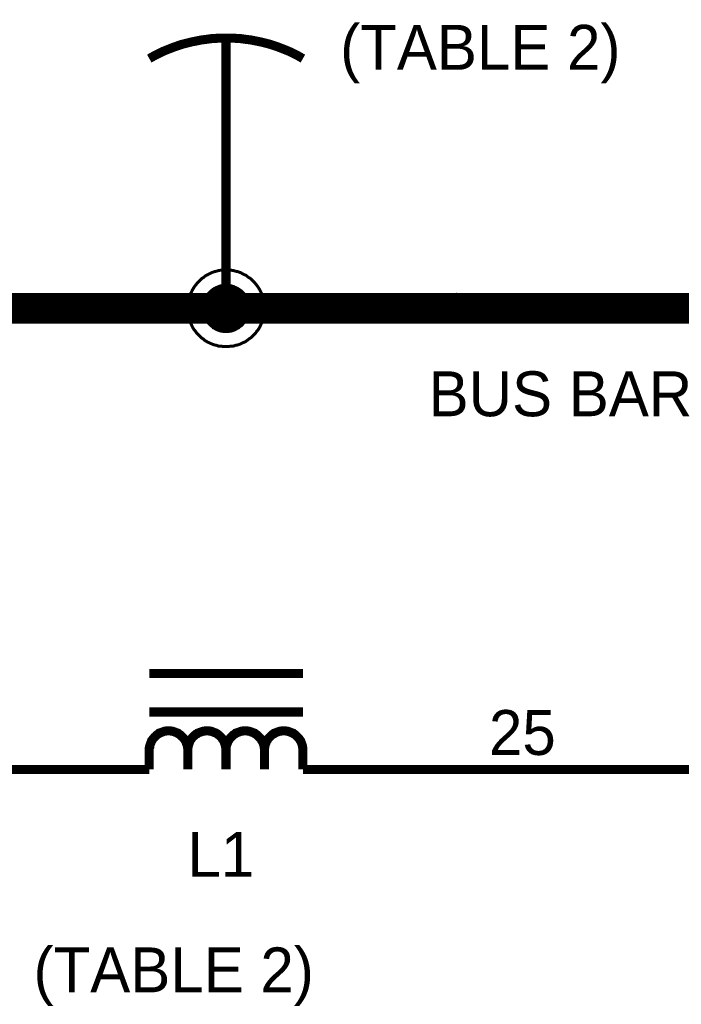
# Model space of a CAD drawing. Extents: x 0 to 22, y 0 to 17.
# Tile 22 of 58: x 8.2 to 9.1, y 10.9 to 12.2. Entities that reach past the tile are written whole.
import ezdxf

# ---------------------------------------------------------------- set-up
doc = ezdxf.new("R2010")
doc.units = 0
doc.layers.add('SHEET', color=255, linetype='CONTINUOUS')

msp = doc.modelspace()

# ---------------------------------------------------------------- linework, layer by layer
at = {"layer": 'SHEET'}
for points, const_width in [([(8.6003, 12.1248), (8.5945, 12.1281), (8.5887, 12.1311), (8.5828, 12.134), (8.5766, 12.1365), (8.5703, 12.139), (8.5645, 12.1411), (8.5582, 12.1432), (8.5519, 12.1448), (8.5453, 12.1465), (8.539, 12.1477), (8.5327, 12.149), (8.5261, 12.1498), (8.5198, 12.1507), (8.5135, 12.1511), (8.5069, 12.1515), (8.5002, 12.1515), (8.4939, 12.1515), (8.4873, 12.1511), (8.481, 12.1507), (8.4747, 12.1498), (8.4681, 12.149), (8.4618, 12.1477), (8.4555, 12.1465), (8.4489, 12.1448), (8.4426, 12.1432), (8.4363, 12.1411), (8.4305, 12.139), (8.4242, 12.1365), (8.418, 12.134), (8.4121, 12.1311), (8.4063, 12.1281), (8.4004, 12.1248)], 0.0118), ([(8.5002, 12.1498), (8.5002, 11.8998)], 0.0118), ([(8.5002, 11.7997), (8.5002, 11.8998)], 0.0118), ([(8.4505, 11.7997), (8.4505, 11.8022), (8.4509, 11.8047), (8.4509, 11.8072), (8.4514, 11.8097), (8.4522, 11.8122), (8.4526, 11.8147), (8.4534, 11.8168), (8.4543, 11.8193), (8.4555, 11.8214), (8.4564, 11.8235), (8.4576, 11.8255), (8.4589, 11.8276), (8.4605, 11.8297), (8.4618, 11.8314), (8.4635, 11.8335), (8.4651, 11.8351), (8.4668, 11.8368), (8.4685, 11.8385), (8.4706, 11.8397), (8.4722, 11.841), (8.4743, 11.8427), (8.4764, 11.8435), (8.4785, 11.8447), (8.481, 11.846), (8.4831, 11.8468), (8.4856, 11.8477), (8.4877, 11.8481), (8.4902, 11.8489), (8.4927, 11.8493), (8.4952, 11.8493), (8.4977, 11.8497), (8.5002, 11.8497)], 0.0039), ([(8.4505, 11.7997), (8.4505, 11.8022), (8.4509, 11.8047), (8.4509, 11.8072), (8.4514, 11.8097), (8.4522, 11.8122), (8.4526, 11.8147), (8.4534, 11.8168), (8.4543, 11.8193), (8.4555, 11.8214), (8.4564, 11.8235), (8.4576, 11.8255), (8.4589, 11.8276), (8.4605, 11.8297), (8.4618, 11.8314), (8.4635, 11.8335), (8.4651, 11.8351), (8.4668, 11.8368), (8.4685, 11.8385), (8.4706, 11.8397), (8.4722, 11.841), (8.4743, 11.8427), (8.4764, 11.8435), (8.4785, 11.8447), (8.481, 11.846), (8.4831, 11.8468), (8.4856, 11.8477), (8.4877, 11.8481), (8.4902, 11.8489), (8.4927, 11.8493), (8.4952, 11.8493), (8.4977, 11.8497), (8.5002, 11.8497)], 0.0039), ([(8.4505, 11.7997), (8.4505, 11.8022), (8.4509, 11.8047), (8.4509, 11.8072), (8.4514, 11.8097), (8.4522, 11.8122), (8.4526, 11.8147), (8.4534, 11.8168), (8.4543, 11.8193), (8.4555, 11.8214), (8.4564, 11.8235), (8.4576, 11.8255), (8.4589, 11.8276), (8.4605, 11.8297), (8.4618, 11.8314), (8.4635, 11.8335), (8.4651, 11.8351), (8.4668, 11.8368), (8.4685, 11.8385), (8.4706, 11.8397), (8.4722, 11.841), (8.4743, 11.8427), (8.4764, 11.8435), (8.4785, 11.8447), (8.481, 11.846), (8.4831, 11.8468), (8.4856, 11.8477), (8.4877, 11.8481), (8.4902, 11.8489), (8.4927, 11.8493), (8.4952, 11.8493), (8.4977, 11.8497), (8.5002, 11.8497)], 0.0039), ([(8.4505, 11.7997), (8.4505, 11.8022), (8.4509, 11.8047), (8.4509, 11.8072), (8.4514, 11.8097), (8.4522, 11.8122), (8.4526, 11.8147), (8.4534, 11.8168), (8.4543, 11.8193), (8.4555, 11.8214), (8.4564, 11.8235), (8.4576, 11.8255), (8.4589, 11.8276), (8.4605, 11.8297), (8.4618, 11.8314), (8.4635, 11.8335), (8.4651, 11.8351), (8.4668, 11.8368), (8.4685, 11.8385), (8.4706, 11.8397), (8.4722, 11.841), (8.4743, 11.8427), (8.4764, 11.8435), (8.4785, 11.8447), (8.481, 11.846), (8.4831, 11.8468), (8.4856, 11.8477), (8.4877, 11.8481), (8.4902, 11.8489), (8.4927, 11.8493), (8.4952, 11.8493), (8.4977, 11.8497), (8.5002, 11.8497)], 0.0039), ([(8.5002, 11.8497), (8.5002, 11.8497)], 0.0039), ([(8.5002, 11.8497), (8.5027, 11.8497), (8.5052, 11.8493), (8.5077, 11.8493), (8.5102, 11.8489), (8.5127, 11.8481), (8.5152, 11.8477), (8.5177, 11.8468), (8.5198, 11.846), (8.5219, 11.8447), (8.5244, 11.8435), (8.5265, 11.8427), (8.5282, 11.841), (8.5302, 11.8397), (8.5323, 11.8385), (8.534, 11.8368), (8.5357, 11.8351), (8.5373, 11.8335), (8.539, 11.8314), (8.5403, 11.8297), (8.5419, 11.8276), (8.5432, 11.8255), (8.5444, 11.8235), (8.5453, 11.8214), (8.5465, 11.8193), (8.5473, 11.8168), (8.5482, 11.8147), (8.5486, 11.8122), (8.5494, 11.8097), (8.5499, 11.8072), (8.5499, 11.8047), (8.5503, 11.8022), (8.5503, 11.7997)], 0.0039), ([(8.5002, 11.8497), (8.5002, 11.8497)], 0.0039), ([(8.5002, 11.8497), (8.5027, 11.8497), (8.5052, 11.8493), (8.5077, 11.8493), (8.5102, 11.8489), (8.5127, 11.8481), (8.5152, 11.8477), (8.5177, 11.8468), (8.5198, 11.846), (8.5219, 11.8447), (8.5244, 11.8435), (8.5265, 11.8427), (8.5282, 11.841), (8.5302, 11.8397), (8.5323, 11.8385), (8.534, 11.8368), (8.5357, 11.8351), (8.5373, 11.8335), (8.539, 11.8314), (8.5403, 11.8297), (8.5419, 11.8276), (8.5432, 11.8255), (8.5444, 11.8235), (8.5453, 11.8214), (8.5465, 11.8193), (8.5473, 11.8168), (8.5482, 11.8147), (8.5486, 11.8122), (8.5494, 11.8097), (8.5499, 11.8072), (8.5499, 11.8047), (8.5503, 11.8022), (8.5503, 11.7997)], 0.0039), ([(8.5002, 11.8497), (8.5002, 11.8497)], 0.0039), ([(8.5002, 11.8497), (8.5027, 11.8497), (8.5052, 11.8493), (8.5077, 11.8493), (8.5102, 11.8489), (8.5127, 11.8481), (8.5152, 11.8477), (8.5177, 11.8468), (8.5198, 11.846), (8.5219, 11.8447), (8.5244, 11.8435), (8.5265, 11.8427), (8.5282, 11.841), (8.5302, 11.8397), (8.5323, 11.8385), (8.534, 11.8368), (8.5357, 11.8351), (8.5373, 11.8335), (8.539, 11.8314), (8.5403, 11.8297), (8.5419, 11.8276), (8.5432, 11.8255), (8.5444, 11.8235), (8.5453, 11.8214), (8.5465, 11.8193), (8.5473, 11.8168), (8.5482, 11.8147), (8.5486, 11.8122), (8.5494, 11.8097), (8.5499, 11.8072), (8.5499, 11.8047), (8.5503, 11.8022), (8.5503, 11.7997)], 0.0039), ([(8.5002, 11.8497), (8.5002, 11.8497)], 0.0039), ([(8.5002, 11.8497), (8.5027, 11.8497), (8.5052, 11.8493), (8.5077, 11.8493), (8.5102, 11.8489), (8.5127, 11.8481), (8.5152, 11.8477), (8.5177, 11.8468), (8.5198, 11.846), (8.5219, 11.8447), (8.5244, 11.8435), (8.5265, 11.8427), (8.5282, 11.841), (8.5302, 11.8397), (8.5323, 11.8385), (8.534, 11.8368), (8.5357, 11.8351), (8.5373, 11.8335), (8.539, 11.8314), (8.5403, 11.8297), (8.5419, 11.8276), (8.5432, 11.8255), (8.5444, 11.8235), (8.5453, 11.8214), (8.5465, 11.8193), (8.5473, 11.8168), (8.5482, 11.8147), (8.5486, 11.8122), (8.5494, 11.8097), (8.5499, 11.8072), (8.5499, 11.8047), (8.5503, 11.8022), (8.5503, 11.7997)], 0.0039), ([(8.4706, 11.7997), (8.4706, 11.8013), (8.4706, 11.8026), (8.471, 11.8043), (8.471, 11.8059), (8.4714, 11.8072), (8.4718, 11.8084), (8.4722, 11.8101), (8.4731, 11.8114), (8.4735, 11.8126), (8.4743, 11.8139), (8.4747, 11.8151), (8.4756, 11.8164), (8.4764, 11.8176), (8.4772, 11.8189), (8.4785, 11.8201), (8.4793, 11.821), (8.4802, 11.8218), (8.4814, 11.823), (8.4827, 11.8239), (8.4835, 11.8247), (8.4847, 11.8255), (8.486, 11.826), (8.4873, 11.8268), (8.4885, 11.8272), (8.4902, 11.828), (8.4914, 11.8285), (8.4927, 11.8289), (8.4943, 11.8293), (8.4956, 11.8293), (8.4973, 11.8297), (8.4985, 11.8297), (8.5002, 11.8297)], 0.0039), ([(8.4706, 11.7997), (8.4706, 11.8013), (8.4706, 11.8026), (8.471, 11.8043), (8.471, 11.8059), (8.4714, 11.8072), (8.4718, 11.8084), (8.4722, 11.8101), (8.4731, 11.8114), (8.4735, 11.8126), (8.4743, 11.8139), (8.4747, 11.8151), (8.4756, 11.8164), (8.4764, 11.8176), (8.4772, 11.8189), (8.4785, 11.8201), (8.4793, 11.821), (8.4802, 11.8218), (8.4814, 11.823), (8.4827, 11.8239), (8.4835, 11.8247), (8.4847, 11.8255), (8.486, 11.826), (8.4873, 11.8268), (8.4885, 11.8272), (8.4902, 11.828), (8.4914, 11.8285), (8.4927, 11.8289), (8.4943, 11.8293), (8.4956, 11.8293), (8.4973, 11.8297), (8.4985, 11.8297), (8.5002, 11.8297)], 0.0039), ([(8.4706, 11.7997), (8.4706, 11.8013), (8.4706, 11.8026), (8.471, 11.8043), (8.471, 11.8059), (8.4714, 11.8072), (8.4718, 11.8084), (8.4722, 11.8101), (8.4731, 11.8114), (8.4735, 11.8126), (8.4743, 11.8139), (8.4747, 11.8151), (8.4756, 11.8164), (8.4764, 11.8176), (8.4772, 11.8189), (8.4785, 11.8201), (8.4793, 11.821), (8.4802, 11.8218), (8.4814, 11.823), (8.4827, 11.8239), (8.4835, 11.8247), (8.4847, 11.8255), (8.486, 11.826), (8.4873, 11.8268), (8.4885, 11.8272), (8.4902, 11.828), (8.4914, 11.8285), (8.4927, 11.8289), (8.4943, 11.8293), (8.4956, 11.8293), (8.4973, 11.8297), (8.4985, 11.8297), (8.5002, 11.8297)], 0.0039), ([(8.4706, 11.7997), (8.4706, 11.8013), (8.4706, 11.8026), (8.471, 11.8043), (8.471, 11.8059), (8.4714, 11.8072), (8.4718, 11.8084), (8.4722, 11.8101), (8.4731, 11.8114), (8.4735, 11.8126), (8.4743, 11.8139), (8.4747, 11.8151), (8.4756, 11.8164), (8.4764, 11.8176), (8.4772, 11.8189), (8.4785, 11.8201), (8.4793, 11.821), (8.4802, 11.8218), (8.4814, 11.823), (8.4827, 11.8239), (8.4835, 11.8247), (8.4847, 11.8255), (8.486, 11.826), (8.4873, 11.8268), (8.4885, 11.8272), (8.4902, 11.828), (8.4914, 11.8285), (8.4927, 11.8289), (8.4943, 11.8293), (8.4956, 11.8293), (8.4973, 11.8297), (8.4985, 11.8297), (8.5002, 11.8297)], 0.0039), ([(8.5002, 11.8297), (8.5002, 11.8297)], 0.0039), ([(8.5002, 11.8297), (8.5019, 11.8297), (8.5031, 11.8297), (8.5048, 11.8293), (8.5064, 11.8293), (8.5077, 11.8289), (8.509, 11.8285), (8.5106, 11.828), (8.5119, 11.8272), (8.5131, 11.8268), (8.5144, 11.826), (8.5156, 11.8255), (8.5169, 11.8247), (8.5181, 11.8239), (8.5194, 11.823), (8.5206, 11.8218), (8.5215, 11.821), (8.5223, 11.8201), (8.5236, 11.8189), (8.5244, 11.8176), (8.5252, 11.8164), (8.5261, 11.8151), (8.5265, 11.8139), (8.5273, 11.8126), (8.5277, 11.8114), (8.5286, 11.8101), (8.529, 11.8084), (8.5294, 11.8072), (8.5298, 11.8059), (8.5298, 11.8043), (8.5302, 11.8026), (8.5302, 11.8013), (8.5302, 11.7997)], 0.0039), ([(8.5002, 11.8297), (8.5002, 11.8297)], 0.0039), ([(8.5002, 11.8297), (8.5019, 11.8297), (8.5031, 11.8297), (8.5048, 11.8293), (8.5064, 11.8293), (8.5077, 11.8289), (8.509, 11.8285), (8.5106, 11.828), (8.5119, 11.8272), (8.5131, 11.8268), (8.5144, 11.826), (8.5156, 11.8255), (8.5169, 11.8247), (8.5181, 11.8239), (8.5194, 11.823), (8.5206, 11.8218), (8.5215, 11.821), (8.5223, 11.8201), (8.5236, 11.8189), (8.5244, 11.8176), (8.5252, 11.8164), (8.5261, 11.8151), (8.5265, 11.8139), (8.5273, 11.8126), (8.5277, 11.8114), (8.5286, 11.8101), (8.529, 11.8084), (8.5294, 11.8072), (8.5298, 11.8059), (8.5298, 11.8043), (8.5302, 11.8026), (8.5302, 11.8013), (8.5302, 11.7997)], 0.0039), ([(8.5002, 11.8297), (8.5002, 11.8297)], 0.0039), ([(8.5002, 11.8297), (8.5019, 11.8297), (8.5031, 11.8297), (8.5048, 11.8293), (8.5064, 11.8293), (8.5077, 11.8289), (8.509, 11.8285), (8.5106, 11.828), (8.5119, 11.8272), (8.5131, 11.8268), (8.5144, 11.826), (8.5156, 11.8255), (8.5169, 11.8247), (8.5181, 11.8239), (8.5194, 11.823), (8.5206, 11.8218), (8.5215, 11.821), (8.5223, 11.8201), (8.5236, 11.8189), (8.5244, 11.8176), (8.5252, 11.8164), (8.5261, 11.8151), (8.5265, 11.8139), (8.5273, 11.8126), (8.5277, 11.8114), (8.5286, 11.8101), (8.529, 11.8084), (8.5294, 11.8072), (8.5298, 11.8059), (8.5298, 11.8043), (8.5302, 11.8026), (8.5302, 11.8013), (8.5302, 11.7997)], 0.0039), ([(8.5002, 11.8297), (8.5002, 11.8297)], 0.0039), ([(8.5002, 11.8297), (8.5019, 11.8297), (8.5031, 11.8297), (8.5048, 11.8293), (8.5064, 11.8293), (8.5077, 11.8289), (8.509, 11.8285), (8.5106, 11.828), (8.5119, 11.8272), (8.5131, 11.8268), (8.5144, 11.826), (8.5156, 11.8255), (8.5169, 11.8247), (8.5181, 11.8239), (8.5194, 11.823), (8.5206, 11.8218), (8.5215, 11.821), (8.5223, 11.8201), (8.5236, 11.8189), (8.5244, 11.8176), (8.5252, 11.8164), (8.5261, 11.8151), (8.5265, 11.8139), (8.5273, 11.8126), (8.5277, 11.8114), (8.5286, 11.8101), (8.529, 11.8084), (8.5294, 11.8072), (8.5298, 11.8059), (8.5298, 11.8043), (8.5302, 11.8026), (8.5302, 11.8013), (8.5302, 11.7997)], 0.0039), ([(7.6004, 11.7997), (8.5002, 11.7997), (9.4004, 11.7997), (10.3001, 11.7997), (10.7004, 11.7997)], 0.04), ([(8.5002, 11.75), (8.4977, 11.75), (8.4952, 11.7504), (8.4927, 11.7504), (8.4902, 11.7508), (8.4877, 11.7517), (8.4856, 11.7521), (8.4831, 11.7529), (8.481, 11.7538), (8.4785, 11.755), (8.4764, 11.7558), (8.4743, 11.7571), (8.4722, 11.7583), (8.4706, 11.76), (8.4685, 11.7613), (8.4668, 11.7629), (8.4651, 11.7646), (8.4635, 11.7663), (8.4618, 11.7679), (8.4605, 11.77), (8.4589, 11.7717), (8.4576, 11.7738), (8.4564, 11.7759), (8.4555, 11.778), (8.4543, 11.7805), (8.4534, 11.7826), (8.4526, 11.7851), (8.4522, 11.7871), (8.4514, 11.7896), (8.4509, 11.7922), (8.4509, 11.7947), (8.4505, 11.7972), (8.4505, 11.7997)], 0.0039), ([(8.4505, 11.7997), (8.4505, 11.7997)], 0.0039), ([(8.5002, 11.75), (8.4977, 11.75), (8.4952, 11.7504), (8.4927, 11.7504), (8.4902, 11.7508), (8.4877, 11.7517), (8.4856, 11.7521), (8.4831, 11.7529), (8.481, 11.7538), (8.4785, 11.755), (8.4764, 11.7558), (8.4743, 11.7571), (8.4722, 11.7583), (8.4706, 11.76), (8.4685, 11.7613), (8.4668, 11.7629), (8.4651, 11.7646), (8.4635, 11.7663), (8.4618, 11.7679), (8.4605, 11.77), (8.4589, 11.7717), (8.4576, 11.7738), (8.4564, 11.7759), (8.4555, 11.778), (8.4543, 11.7805), (8.4534, 11.7826), (8.4526, 11.7851), (8.4522, 11.7871), (8.4514, 11.7896), (8.4509, 11.7922), (8.4509, 11.7947), (8.4505, 11.7972), (8.4505, 11.7997)], 0.0039), ([(8.4505, 11.7997), (8.4505, 11.7997)], 0.0039), ([(8.5002, 11.75), (8.4977, 11.75), (8.4952, 11.7504), (8.4927, 11.7504), (8.4902, 11.7508), (8.4877, 11.7517), (8.4856, 11.7521), (8.4831, 11.7529), (8.481, 11.7538), (8.4785, 11.755), (8.4764, 11.7558), (8.4743, 11.7571), (8.4722, 11.7583), (8.4706, 11.76), (8.4685, 11.7613), (8.4668, 11.7629), (8.4651, 11.7646), (8.4635, 11.7663), (8.4618, 11.7679), (8.4605, 11.77), (8.4589, 11.7717), (8.4576, 11.7738), (8.4564, 11.7759), (8.4555, 11.778), (8.4543, 11.7805), (8.4534, 11.7826), (8.4526, 11.7851), (8.4522, 11.7871), (8.4514, 11.7896), (8.4509, 11.7922), (8.4509, 11.7947), (8.4505, 11.7972), (8.4505, 11.7997)], 0.0039), ([(8.4505, 11.7997), (8.4505, 11.7997)], 0.0039), ([(8.5002, 11.75), (8.4977, 11.75), (8.4952, 11.7504), (8.4927, 11.7504), (8.4902, 11.7508), (8.4877, 11.7517), (8.4856, 11.7521), (8.4831, 11.7529), (8.481, 11.7538), (8.4785, 11.755), (8.4764, 11.7558), (8.4743, 11.7571), (8.4722, 11.7583), (8.4706, 11.76), (8.4685, 11.7613), (8.4668, 11.7629), (8.4651, 11.7646), (8.4635, 11.7663), (8.4618, 11.7679), (8.4605, 11.77), (8.4589, 11.7717), (8.4576, 11.7738), (8.4564, 11.7759), (8.4555, 11.778), (8.4543, 11.7805), (8.4534, 11.7826), (8.4526, 11.7851), (8.4522, 11.7871), (8.4514, 11.7896), (8.4509, 11.7922), (8.4509, 11.7947), (8.4505, 11.7972), (8.4505, 11.7997)], 0.0039), ([(8.4505, 11.7997), (8.4505, 11.7997)], 0.0039), ([(8.5002, 11.7696), (8.4985, 11.7696), (8.4973, 11.7696), (8.4956, 11.77), (8.4943, 11.77), (8.4927, 11.7705), (8.4914, 11.7709), (8.4902, 11.7713), (8.4885, 11.7721), (8.4873, 11.7725), (8.486, 11.7734), (8.4847, 11.7742), (8.4835, 11.7746), (8.4827, 11.7759), (8.4814, 11.7767), (8.4802, 11.7775), (8.4793, 11.7784), (8.4785, 11.7796), (8.4772, 11.7809), (8.4764, 11.7817), (8.4756, 11.783), (8.4747, 11.7842), (8.4743, 11.7855), (8.4735, 11.7867), (8.4731, 11.788), (8.4722, 11.7896), (8.4718, 11.7909), (8.4714, 11.7922), (8.471, 11.7938), (8.471, 11.7951), (8.4706, 11.7967), (8.4706, 11.798), (8.4706, 11.7997)], 0.0039), ([(8.4706, 11.7997), (8.4706, 11.7997)], 0.0039), ([(8.5002, 11.7696), (8.4985, 11.7696), (8.4973, 11.7696), (8.4956, 11.77), (8.4943, 11.77), (8.4927, 11.7705), (8.4914, 11.7709), (8.4902, 11.7713), (8.4885, 11.7721), (8.4873, 11.7725), (8.486, 11.7734), (8.4847, 11.7742), (8.4835, 11.7746), (8.4827, 11.7759), (8.4814, 11.7767), (8.4802, 11.7775), (8.4793, 11.7784), (8.4785, 11.7796), (8.4772, 11.7809), (8.4764, 11.7817), (8.4756, 11.783), (8.4747, 11.7842), (8.4743, 11.7855), (8.4735, 11.7867), (8.4731, 11.788), (8.4722, 11.7896), (8.4718, 11.7909), (8.4714, 11.7922), (8.471, 11.7938), (8.471, 11.7951), (8.4706, 11.7967), (8.4706, 11.798), (8.4706, 11.7997)], 0.0039), ([(8.4706, 11.7997), (8.4706, 11.7997)], 0.0039), ([(8.5002, 11.7696), (8.4985, 11.7696), (8.4973, 11.7696), (8.4956, 11.77), (8.4943, 11.77), (8.4927, 11.7705), (8.4914, 11.7709), (8.4902, 11.7713), (8.4885, 11.7721), (8.4873, 11.7725), (8.486, 11.7734), (8.4847, 11.7742), (8.4835, 11.7746), (8.4827, 11.7759), (8.4814, 11.7767), (8.4802, 11.7775), (8.4793, 11.7784), (8.4785, 11.7796), (8.4772, 11.7809), (8.4764, 11.7817), (8.4756, 11.783), (8.4747, 11.7842), (8.4743, 11.7855), (8.4735, 11.7867), (8.4731, 11.788), (8.4722, 11.7896), (8.4718, 11.7909), (8.4714, 11.7922), (8.471, 11.7938), (8.471, 11.7951), (8.4706, 11.7967), (8.4706, 11.798), (8.4706, 11.7997)], 0.0039), ([(8.4706, 11.7997), (8.4706, 11.7997)], 0.0039), ([(8.5002, 11.7696), (8.4985, 11.7696), (8.4973, 11.7696), (8.4956, 11.77), (8.4943, 11.77), (8.4927, 11.7705), (8.4914, 11.7709), (8.4902, 11.7713), (8.4885, 11.7721), (8.4873, 11.7725), (8.486, 11.7734), (8.4847, 11.7742), (8.4835, 11.7746), (8.4827, 11.7759), (8.4814, 11.7767), (8.4802, 11.7775), (8.4793, 11.7784), (8.4785, 11.7796), (8.4772, 11.7809), (8.4764, 11.7817), (8.4756, 11.783), (8.4747, 11.7842), (8.4743, 11.7855), (8.4735, 11.7867), (8.4731, 11.788), (8.4722, 11.7896), (8.4718, 11.7909), (8.4714, 11.7922), (8.471, 11.7938), (8.471, 11.7951), (8.4706, 11.7967), (8.4706, 11.798), (8.4706, 11.7997)], 0.0039), ([(8.4706, 11.7997), (8.4706, 11.7997)], 0.0039), ([(8.5503, 11.7997), (8.5503, 11.7972), (8.5499, 11.7947), (8.5499, 11.7922), (8.5494, 11.7896), (8.5486, 11.7871), (8.5482, 11.7851), (8.5473, 11.7826), (8.5465, 11.7805), (8.5453, 11.778), (8.5444, 11.7759), (8.5432, 11.7738), (8.5419, 11.7717), (8.5403, 11.77), (8.539, 11.7679), (8.5373, 11.7663), (8.5357, 11.7646), (8.534, 11.7629), (8.5323, 11.7613), (8.5302, 11.76), (8.5282, 11.7583), (8.5265, 11.7571), (8.5244, 11.7558), (8.5219, 11.755), (8.5198, 11.7538), (8.5177, 11.7529), (8.5152, 11.7521), (8.5127, 11.7517), (8.5102, 11.7508), (8.5077, 11.7504), (8.5052, 11.7504), (8.5027, 11.75), (8.5002, 11.75)], 0.0039), ([(8.5503, 11.7997), (8.5503, 11.7972), (8.5499, 11.7947), (8.5499, 11.7922), (8.5494, 11.7896), (8.5486, 11.7871), (8.5482, 11.7851), (8.5473, 11.7826), (8.5465, 11.7805), (8.5453, 11.778), (8.5444, 11.7759), (8.5432, 11.7738), (8.5419, 11.7717), (8.5403, 11.77), (8.539, 11.7679), (8.5373, 11.7663), (8.5357, 11.7646), (8.534, 11.7629), (8.5323, 11.7613), (8.5302, 11.76), (8.5282, 11.7583), (8.5265, 11.7571), (8.5244, 11.7558), (8.5219, 11.755), (8.5198, 11.7538), (8.5177, 11.7529), (8.5152, 11.7521), (8.5127, 11.7517), (8.5102, 11.7508), (8.5077, 11.7504), (8.5052, 11.7504), (8.5027, 11.75), (8.5002, 11.75)], 0.0039), ([(8.5503, 11.7997), (8.5503, 11.7972), (8.5499, 11.7947), (8.5499, 11.7922), (8.5494, 11.7896), (8.5486, 11.7871), (8.5482, 11.7851), (8.5473, 11.7826), (8.5465, 11.7805), (8.5453, 11.778), (8.5444, 11.7759), (8.5432, 11.7738), (8.5419, 11.7717), (8.5403, 11.77), (8.539, 11.7679), (8.5373, 11.7663), (8.5357, 11.7646), (8.534, 11.7629), (8.5323, 11.7613), (8.5302, 11.76), (8.5282, 11.7583), (8.5265, 11.7571), (8.5244, 11.7558), (8.5219, 11.755), (8.5198, 11.7538), (8.5177, 11.7529), (8.5152, 11.7521), (8.5127, 11.7517), (8.5102, 11.7508), (8.5077, 11.7504), (8.5052, 11.7504), (8.5027, 11.75), (8.5002, 11.75)], 0.0039), ([(8.5503, 11.7997), (8.5503, 11.7972), (8.5499, 11.7947), (8.5499, 11.7922), (8.5494, 11.7896), (8.5486, 11.7871), (8.5482, 11.7851), (8.5473, 11.7826), (8.5465, 11.7805), (8.5453, 11.778), (8.5444, 11.7759), (8.5432, 11.7738), (8.5419, 11.7717), (8.5403, 11.77), (8.539, 11.7679), (8.5373, 11.7663), (8.5357, 11.7646), (8.534, 11.7629), (8.5323, 11.7613), (8.5302, 11.76), (8.5282, 11.7583), (8.5265, 11.7571), (8.5244, 11.7558), (8.5219, 11.755), (8.5198, 11.7538), (8.5177, 11.7529), (8.5152, 11.7521), (8.5127, 11.7517), (8.5102, 11.7508), (8.5077, 11.7504), (8.5052, 11.7504), (8.5027, 11.75), (8.5002, 11.75)], 0.0039), ([(8.5302, 11.7997), (8.5302, 11.798), (8.5302, 11.7967), (8.5298, 11.7951), (8.5298, 11.7938), (8.5294, 11.7922), (8.529, 11.7909), (8.5286, 11.7896), (8.5277, 11.788), (8.5273, 11.7867), (8.5265, 11.7855), (8.5261, 11.7842), (8.5252, 11.783), (8.5244, 11.7817), (8.5236, 11.7809), (8.5223, 11.7796), (8.5215, 11.7784), (8.5206, 11.7775), (8.5194, 11.7767), (8.5181, 11.7759), (8.5169, 11.7746), (8.5156, 11.7742), (8.5144, 11.7734), (8.5131, 11.7725), (8.5119, 11.7721), (8.5106, 11.7713), (8.509, 11.7709), (8.5077, 11.7705), (8.5064, 11.77), (8.5048, 11.77), (8.5031, 11.7696), (8.5019, 11.7696), (8.5002, 11.7696)], 0.0039), ([(8.5302, 11.7997), (8.5302, 11.798), (8.5302, 11.7967), (8.5298, 11.7951), (8.5298, 11.7938), (8.5294, 11.7922), (8.529, 11.7909), (8.5286, 11.7896), (8.5277, 11.788), (8.5273, 11.7867), (8.5265, 11.7855), (8.5261, 11.7842), (8.5252, 11.783), (8.5244, 11.7817), (8.5236, 11.7809), (8.5223, 11.7796), (8.5215, 11.7784), (8.5206, 11.7775), (8.5194, 11.7767), (8.5181, 11.7759), (8.5169, 11.7746), (8.5156, 11.7742), (8.5144, 11.7734), (8.5131, 11.7725), (8.5119, 11.7721), (8.5106, 11.7713), (8.509, 11.7709), (8.5077, 11.7705), (8.5064, 11.77), (8.5048, 11.77), (8.5031, 11.7696), (8.5019, 11.7696), (8.5002, 11.7696)], 0.0039), ([(8.5302, 11.7997), (8.5302, 11.798), (8.5302, 11.7967), (8.5298, 11.7951), (8.5298, 11.7938), (8.5294, 11.7922), (8.529, 11.7909), (8.5286, 11.7896), (8.5277, 11.788), (8.5273, 11.7867), (8.5265, 11.7855), (8.5261, 11.7842), (8.5252, 11.783), (8.5244, 11.7817), (8.5236, 11.7809), (8.5223, 11.7796), (8.5215, 11.7784), (8.5206, 11.7775), (8.5194, 11.7767), (8.5181, 11.7759), (8.5169, 11.7746), (8.5156, 11.7742), (8.5144, 11.7734), (8.5131, 11.7725), (8.5119, 11.7721), (8.5106, 11.7713), (8.509, 11.7709), (8.5077, 11.7705), (8.5064, 11.77), (8.5048, 11.77), (8.5031, 11.7696), (8.5019, 11.7696), (8.5002, 11.7696)], 0.0039), ([(8.5302, 11.7997), (8.5302, 11.798), (8.5302, 11.7967), (8.5298, 11.7951), (8.5298, 11.7938), (8.5294, 11.7922), (8.529, 11.7909), (8.5286, 11.7896), (8.5277, 11.788), (8.5273, 11.7867), (8.5265, 11.7855), (8.5261, 11.7842), (8.5252, 11.783), (8.5244, 11.7817), (8.5236, 11.7809), (8.5223, 11.7796), (8.5215, 11.7784), (8.5206, 11.7775), (8.5194, 11.7767), (8.5181, 11.7759), (8.5169, 11.7746), (8.5156, 11.7742), (8.5144, 11.7734), (8.5131, 11.7725), (8.5119, 11.7721), (8.5106, 11.7713), (8.509, 11.7709), (8.5077, 11.7705), (8.5064, 11.77), (8.5048, 11.77), (8.5031, 11.7696), (8.5019, 11.7696), (8.5002, 11.7696)], 0.0039), ([(8.5302, 11.7997), (8.5302, 11.7997), (8.5302, 11.7997), (8.5302, 11.7997), (8.5302, 11.7997), (8.5302, 11.7997), (8.5302, 11.7997), (8.5302, 11.7997), (8.5302, 11.7997), (8.5302, 11.7997), (8.5302, 11.7997), (8.5302, 11.7997), (8.5302, 11.7997), (8.5302, 11.7997), (8.5302, 11.7997), (8.5302, 11.7997), (8.5302, 11.7997), (8.5302, 11.7997), (8.5302, 11.7997), (8.5302, 11.7997), (8.5302, 11.7997), (8.5302, 11.7997), (8.5302, 11.7997), (8.5302, 11.7997), (8.5302, 11.7997), (8.5302, 11.7997), (8.5302, 11.7997), (8.5302, 11.7997), (8.5302, 11.7997), (8.5302, 11.7997), (8.5302, 11.7997), (8.5302, 11.7997), (8.5302, 11.7997)], 0.0039), ([(8.5302, 11.7997), (8.5302, 11.7997)], 0.0039), ([(8.5302, 11.7997), (8.5302, 11.7997), (8.5302, 11.7997), (8.5302, 11.7997), (8.5302, 11.7997), (8.5302, 11.7997), (8.5302, 11.7997), (8.5302, 11.7997), (8.5302, 11.7997), (8.5302, 11.7997), (8.5302, 11.7997), (8.5302, 11.7997), (8.5302, 11.7997), (8.5302, 11.7997), (8.5302, 11.7997), (8.5302, 11.7997), (8.5302, 11.7997), (8.5302, 11.7997), (8.5302, 11.7997), (8.5302, 11.7997), (8.5302, 11.7997), (8.5302, 11.7997), (8.5302, 11.7997), (8.5302, 11.7997), (8.5302, 11.7997), (8.5302, 11.7997), (8.5302, 11.7997), (8.5302, 11.7997), (8.5302, 11.7997), (8.5302, 11.7997), (8.5302, 11.7997), (8.5302, 11.7997), (8.5302, 11.7997)], 0.0039), ([(8.5302, 11.7997), (8.5302, 11.7997)], 0.0039), ([(8.5302, 11.7997), (8.5302, 11.7997), (8.5302, 11.7997), (8.5302, 11.7997), (8.5302, 11.7997), (8.5302, 11.7997), (8.5302, 11.7997), (8.5302, 11.7997), (8.5302, 11.7997), (8.5302, 11.7997), (8.5302, 11.7997), (8.5302, 11.7997), (8.5302, 11.7997), (8.5302, 11.7997), (8.5302, 11.7997), (8.5302, 11.7997), (8.5302, 11.7997), (8.5302, 11.7997), (8.5302, 11.7997), (8.5302, 11.7997), (8.5302, 11.7997), (8.5302, 11.7997), (8.5302, 11.7997), (8.5302, 11.7997), (8.5302, 11.7997), (8.5302, 11.7997), (8.5302, 11.7997), (8.5302, 11.7997), (8.5302, 11.7997), (8.5302, 11.7997), (8.5302, 11.7997), (8.5302, 11.7997), (8.5302, 11.7997)], 0.0039), ([(8.5302, 11.7997), (8.5302, 11.7997)], 0.0039), ([(8.5302, 11.7997), (8.5302, 11.7997), (8.5302, 11.7997), (8.5302, 11.7997), (8.5302, 11.7997), (8.5302, 11.7997), (8.5302, 11.7997), (8.5302, 11.7997), (8.5302, 11.7997), (8.5302, 11.7997), (8.5302, 11.7997), (8.5302, 11.7997), (8.5302, 11.7997), (8.5302, 11.7997), (8.5302, 11.7997), (8.5302, 11.7997), (8.5302, 11.7997), (8.5302, 11.7997), (8.5302, 11.7997), (8.5302, 11.7997), (8.5302, 11.7997), (8.5302, 11.7997), (8.5302, 11.7997), (8.5302, 11.7997), (8.5302, 11.7997), (8.5302, 11.7997), (8.5302, 11.7997), (8.5302, 11.7997), (8.5302, 11.7997), (8.5302, 11.7997), (8.5302, 11.7997), (8.5302, 11.7997), (8.5302, 11.7997)], 0.0039), ([(8.5302, 11.7997), (8.5302, 11.7997)], 0.0039), ([(8.5503, 11.7997), (8.5503, 11.7997), (8.5503, 11.7997), (8.5503, 11.7997), (8.5503, 11.7997), (8.5503, 11.7997), (8.5503, 11.7997), (8.5503, 11.7997), (8.5503, 11.7997), (8.5503, 11.7997), (8.5503, 11.7997), (8.5503, 11.7997), (8.5503, 11.7997), (8.5503, 11.7997), (8.5503, 11.7997), (8.5503, 11.7997), (8.5503, 11.7997), (8.5503, 11.7997), (8.5503, 11.7997), (8.5503, 11.7997), (8.5503, 11.7997), (8.5503, 11.7997), (8.5503, 11.7997), (8.5503, 11.7997), (8.5503, 11.7997), (8.5503, 11.7997), (8.5503, 11.7997), (8.5503, 11.7997), (8.5503, 11.7997), (8.5503, 11.7997), (8.5503, 11.7997), (8.5503, 11.7997), (8.5503, 11.7997)], 0.0039), ([(8.5503, 11.7997), (8.5503, 11.7997)], 0.0039), ([(8.5503, 11.7997), (8.5503, 11.7997), (8.5503, 11.7997), (8.5503, 11.7997), (8.5503, 11.7997), (8.5503, 11.7997), (8.5503, 11.7997), (8.5503, 11.7997), (8.5503, 11.7997), (8.5503, 11.7997), (8.5503, 11.7997), (8.5503, 11.7997), (8.5503, 11.7997), (8.5503, 11.7997), (8.5503, 11.7997), (8.5503, 11.7997), (8.5503, 11.7997), (8.5503, 11.7997), (8.5503, 11.7997), (8.5503, 11.7997), (8.5503, 11.7997), (8.5503, 11.7997), (8.5503, 11.7997), (8.5503, 11.7997), (8.5503, 11.7997), (8.5503, 11.7997), (8.5503, 11.7997), (8.5503, 11.7997), (8.5503, 11.7997), (8.5503, 11.7997), (8.5503, 11.7997), (8.5503, 11.7997), (8.5503, 11.7997)], 0.0039), ([(8.5503, 11.7997), (8.5503, 11.7997)], 0.0039), ([(8.5503, 11.7997), (8.5503, 11.7997), (8.5503, 11.7997), (8.5503, 11.7997), (8.5503, 11.7997), (8.5503, 11.7997), (8.5503, 11.7997), (8.5503, 11.7997), (8.5503, 11.7997), (8.5503, 11.7997), (8.5503, 11.7997), (8.5503, 11.7997), (8.5503, 11.7997), (8.5503, 11.7997), (8.5503, 11.7997), (8.5503, 11.7997), (8.5503, 11.7997), (8.5503, 11.7997), (8.5503, 11.7997), (8.5503, 11.7997), (8.5503, 11.7997), (8.5503, 11.7997), (8.5503, 11.7997), (8.5503, 11.7997), (8.5503, 11.7997), (8.5503, 11.7997), (8.5503, 11.7997), (8.5503, 11.7997), (8.5503, 11.7997), (8.5503, 11.7997), (8.5503, 11.7997), (8.5503, 11.7997), (8.5503, 11.7997)], 0.0039), ([(8.5503, 11.7997), (8.5503, 11.7997)], 0.0039), ([(8.5503, 11.7997), (8.5503, 11.7997), (8.5503, 11.7997), (8.5503, 11.7997), (8.5503, 11.7997), (8.5503, 11.7997), (8.5503, 11.7997), (8.5503, 11.7997), (8.5503, 11.7997), (8.5503, 11.7997), (8.5503, 11.7997), (8.5503, 11.7997), (8.5503, 11.7997), (8.5503, 11.7997), (8.5503, 11.7997), (8.5503, 11.7997), (8.5503, 11.7997), (8.5503, 11.7997), (8.5503, 11.7997), (8.5503, 11.7997), (8.5503, 11.7997), (8.5503, 11.7997), (8.5503, 11.7997), (8.5503, 11.7997), (8.5503, 11.7997), (8.5503, 11.7997), (8.5503, 11.7997), (8.5503, 11.7997), (8.5503, 11.7997), (8.5503, 11.7997), (8.5503, 11.7997), (8.5503, 11.7997), (8.5503, 11.7997)], 0.0039), ([(8.5503, 11.7997), (8.5503, 11.7997)], 0.0039), ([(8.8003, 11.1999), (10.6002, 11.1999), (10.6002, 11.6999)], 0.0118), ([(8.6003, 11.3247), (8.4004, 11.3247)], 0.0118), ([(8.6003, 11.2746), (8.4004, 11.2746)], 0.0118), ([(8.4255, 11.25), (8.4242, 11.25), (8.423, 11.25), (8.4217, 11.2496), (8.4205, 11.2496), (8.4192, 11.2492), (8.418, 11.2487), (8.4167, 11.2483), (8.4159, 11.2479), (8.4146, 11.2475), (8.4134, 11.2471), (8.4126, 11.2462), (8.4117, 11.2458), (8.4105, 11.245), (8.4096, 11.2442), (8.4088, 11.2433), (8.408, 11.2425), (8.4071, 11.2417), (8.4063, 11.2408), (8.4055, 11.24), (8.4046, 11.2387), (8.4042, 11.2379), (8.4034, 11.2371), (8.403, 11.2358), (8.4025, 11.2346), (8.4021, 11.2337), (8.4017, 11.2325), (8.4013, 11.2312), (8.4009, 11.23), (8.4009, 11.2287), (8.4004, 11.2275), (8.4004, 11.2262), (8.4004, 11.225)], 0.0118), ([(8.4505, 11.225), (8.4505, 11.2262), (8.4505, 11.2275), (8.4501, 11.2287), (8.4501, 11.23), (8.4497, 11.2312), (8.4493, 11.2325), (8.4489, 11.2337), (8.4484, 11.2346), (8.448, 11.2358), (8.4476, 11.2371), (8.4468, 11.2379), (8.4464, 11.2387), (8.4455, 11.24), (8.4447, 11.2408), (8.4439, 11.2417), (8.443, 11.2425), (8.4422, 11.2433), (8.4413, 11.2442), (8.4405, 11.245), (8.4393, 11.2458), (8.4384, 11.2462), (8.4376, 11.2471), (8.4363, 11.2475), (8.4351, 11.2479), (8.4343, 11.2483), (8.433, 11.2487), (8.4317, 11.2492), (8.4305, 11.2496), (8.4292, 11.2496), (8.428, 11.25), (8.4267, 11.25), (8.4255, 11.25)], 0.0118), ([(8.4756, 11.25), (8.4743, 11.25), (8.4731, 11.25), (8.4718, 11.2496), (8.4706, 11.2496), (8.4693, 11.2492), (8.4681, 11.2487), (8.4668, 11.2483), (8.4656, 11.2479), (8.4647, 11.2475), (8.4635, 11.2471), (8.4626, 11.2462), (8.4614, 11.2458), (8.4605, 11.245), (8.4593, 11.2442), (8.4585, 11.2433), (8.4576, 11.2425), (8.4568, 11.2417), (8.456, 11.2408), (8.4555, 11.24), (8.4547, 11.2387), (8.4539, 11.2379), (8.4534, 11.2371), (8.453, 11.2358), (8.4526, 11.2346), (8.4522, 11.2337), (8.4518, 11.2325), (8.4514, 11.2312), (8.4509, 11.23), (8.4509, 11.2287), (8.4505, 11.2275), (8.4505, 11.2262), (8.4505, 11.225)], 0.0118), ([(8.5002, 11.225), (8.5002, 11.2262), (8.5002, 11.2275), (8.4998, 11.2287), (8.4998, 11.23), (8.4994, 11.2312), (8.4989, 11.2325), (8.4985, 11.2337), (8.4981, 11.2346), (8.4977, 11.2358), (8.4973, 11.2371), (8.4969, 11.2379), (8.496, 11.2387), (8.4952, 11.24), (8.4948, 11.2408), (8.4939, 11.2417), (8.4931, 11.2425), (8.4923, 11.2433), (8.4914, 11.2442), (8.4902, 11.245), (8.4893, 11.2458), (8.4885, 11.2462), (8.4873, 11.2471), (8.4864, 11.2475), (8.4852, 11.2479), (8.4839, 11.2483), (8.4831, 11.2487), (8.4818, 11.2492), (8.4806, 11.2496), (8.4793, 11.2496), (8.4781, 11.25), (8.4768, 11.25), (8.4756, 11.25)], 0.0118), ([(8.5252, 11.25), (8.524, 11.25), (8.5227, 11.25), (8.5215, 11.2496), (8.5202, 11.2496), (8.519, 11.2492), (8.5177, 11.2487), (8.5165, 11.2483), (8.5156, 11.2479), (8.5144, 11.2475), (8.5131, 11.2471), (8.5123, 11.2462), (8.5115, 11.2458), (8.5102, 11.245), (8.5094, 11.2442), (8.5085, 11.2433), (8.5077, 11.2425), (8.5069, 11.2417), (8.506, 11.2408), (8.5052, 11.24), (8.5044, 11.2387), (8.5039, 11.2379), (8.5031, 11.2371), (8.5027, 11.2358), (8.5023, 11.2346), (8.5019, 11.2337), (8.5014, 11.2325), (8.501, 11.2312), (8.5006, 11.23), (8.5006, 11.2287), (8.5002, 11.2275), (8.5002, 11.2262), (8.5002, 11.225)], 0.0118), ([(8.5503, 11.225), (8.5503, 11.2262), (8.5503, 11.2275), (8.5499, 11.2287), (8.5499, 11.23), (8.5494, 11.2312), (8.549, 11.2325), (8.5486, 11.2337), (8.5482, 11.2346), (8.5478, 11.2358), (8.5473, 11.2371), (8.5465, 11.2379), (8.5461, 11.2387), (8.5453, 11.24), (8.5444, 11.2408), (8.5436, 11.2417), (8.5428, 11.2425), (8.5419, 11.2433), (8.5411, 11.2442), (8.5403, 11.245), (8.539, 11.2458), (8.5382, 11.2462), (8.5373, 11.2471), (8.5361, 11.2475), (8.5348, 11.2479), (8.534, 11.2483), (8.5327, 11.2487), (8.5315, 11.2492), (8.5302, 11.2496), (8.529, 11.2496), (8.5277, 11.25), (8.5265, 11.25), (8.5252, 11.25)], 0.0118), ([(8.5753, 11.25), (8.5741, 11.25), (8.5728, 11.25), (8.5716, 11.2496), (8.5703, 11.2496), (8.569, 11.2492), (8.5678, 11.2487), (8.5665, 11.2483), (8.5657, 11.2479), (8.5645, 11.2475), (8.5632, 11.2471), (8.5624, 11.2462), (8.5615, 11.2458), (8.5603, 11.245), (8.5595, 11.2442), (8.5586, 11.2433), (8.5578, 11.2425), (8.5569, 11.2417), (8.5561, 11.2408), (8.5553, 11.24), (8.5544, 11.2387), (8.554, 11.2379), (8.5532, 11.2371), (8.5528, 11.2358), (8.5524, 11.2346), (8.5519, 11.2337), (8.5515, 11.2325), (8.5511, 11.2312), (8.5507, 11.23), (8.5507, 11.2287), (8.5503, 11.2275), (8.5503, 11.2262), (8.5503, 11.225)], 0.0118), ([(8.6003, 11.225), (8.6003, 11.2262), (8.6003, 11.2275), (8.5999, 11.2287), (8.5999, 11.23), (8.5995, 11.2312), (8.5991, 11.2325), (8.5987, 11.2337), (8.5983, 11.2346), (8.5978, 11.2358), (8.5974, 11.2371), (8.5966, 11.2379), (8.5962, 11.2387), (8.5953, 11.24), (8.5945, 11.2408), (8.5937, 11.2417), (8.5928, 11.2425), (8.592, 11.2433), (8.5912, 11.2442), (8.5903, 11.245), (8.5891, 11.2458), (8.5882, 11.2462), (8.5874, 11.2471), (8.5862, 11.2475), (8.5849, 11.2479), (8.5841, 11.2483), (8.5828, 11.2487), (8.5816, 11.2492), (8.5803, 11.2496), (8.5791, 11.2496), (8.5778, 11.25), (8.5766, 11.25), (8.5753, 11.25)], 0.0118), ([(8.4004, 11.225), (8.4004, 11.225), (8.4004, 11.225), (8.4004, 11.225), (8.4004, 11.225), (8.4004, 11.225), (8.4004, 11.225), (8.4004, 11.225), (8.4004, 11.225), (8.4004, 11.225), (8.4004, 11.225), (8.4004, 11.225), (8.4004, 11.225), (8.4004, 11.225), (8.4004, 11.225), (8.4004, 11.225), (8.4004, 11.225), (8.4004, 11.225), (8.4004, 11.225), (8.4004, 11.225), (8.4004, 11.225), (8.4004, 11.225), (8.4004, 11.225), (8.4004, 11.225), (8.4004, 11.225), (8.4004, 11.225), (8.4004, 11.225), (8.4004, 11.225), (8.4004, 11.225), (8.4004, 11.225), (8.4004, 11.225), (8.4004, 11.225), (8.4004, 11.225)], 0.0118), ([(8.4004, 11.1999), (8.4004, 11.225)], 0.0118), ([(8.4505, 11.225), (8.4505, 11.225), (8.4505, 11.225), (8.4505, 11.225), (8.4505, 11.225), (8.4505, 11.225), (8.4505, 11.225), (8.4505, 11.225), (8.4505, 11.225), (8.4505, 11.225), (8.4505, 11.225), (8.4505, 11.225), (8.4505, 11.225), (8.4505, 11.225), (8.4505, 11.225), (8.4505, 11.225), (8.4505, 11.225), (8.4505, 11.225), (8.4505, 11.225), (8.4505, 11.225), (8.4505, 11.225), (8.4505, 11.225), (8.4505, 11.225), (8.4505, 11.225), (8.4505, 11.225), (8.4505, 11.225), (8.4505, 11.225), (8.4505, 11.225), (8.4505, 11.225), (8.4505, 11.225), (8.4505, 11.225), (8.4505, 11.225), (8.4505, 11.225)], 0.0118), ([(8.4505, 11.1999), (8.4505, 11.225)], 0.0118), ([(8.5002, 11.225), (8.5002, 11.225), (8.5002, 11.225), (8.5002, 11.225), (8.5002, 11.225), (8.5002, 11.225), (8.5002, 11.225), (8.5002, 11.225), (8.5002, 11.225), (8.5002, 11.225), (8.5002, 11.225), (8.5002, 11.225), (8.5002, 11.225), (8.5002, 11.225), (8.5002, 11.225), (8.5002, 11.225), (8.5002, 11.225), (8.5002, 11.225), (8.5002, 11.225), (8.5002, 11.225), (8.5002, 11.225), (8.5002, 11.225), (8.5002, 11.225), (8.5002, 11.225), (8.5002, 11.225), (8.5002, 11.225), (8.5002, 11.225), (8.5002, 11.225), (8.5002, 11.225), (8.5002, 11.225), (8.5002, 11.225), (8.5002, 11.225), (8.5002, 11.225)], 0.0118), ([(8.5002, 11.1999), (8.5002, 11.225)], 0.0118), ([(8.5503, 11.225), (8.5503, 11.225), (8.5503, 11.225), (8.5503, 11.225), (8.5503, 11.225), (8.5503, 11.225), (8.5503, 11.225), (8.5503, 11.225), (8.5503, 11.225), (8.5503, 11.225), (8.5503, 11.225), (8.5503, 11.225), (8.5503, 11.225), (8.5503, 11.225), (8.5503, 11.225), (8.5503, 11.225), (8.5503, 11.225), (8.5503, 11.225), (8.5503, 11.225), (8.5503, 11.225), (8.5503, 11.225), (8.5503, 11.225), (8.5503, 11.225), (8.5503, 11.225), (8.5503, 11.225), (8.5503, 11.225), (8.5503, 11.225), (8.5503, 11.225), (8.5503, 11.225), (8.5503, 11.225), (8.5503, 11.225), (8.5503, 11.225), (8.5503, 11.225)], 0.0118), ([(8.5503, 11.1999), (8.5503, 11.225)], 0.0118), ([(8.6003, 11.1999), (8.6003, 11.225)], 0.0118), ([(8.4004, 11.1999), (8.2005, 11.1999)], 0.0118), ([(8.6003, 11.1999), (8.8003, 11.1999)], 0.0118)]:
    msp.add_lwpolyline(points, dxfattribs=dict(at, const_width=const_width))
for points, const_width in [([(8.485, 11.8, 1), (8.515, 11.8, 1)], 0.03), ([(8.79, 11.8, 1), (8.81, 11.8, 1)], 0.02)]:
    msp.add_lwpolyline(points, format="xyb", close=True, dxfattribs=dict(at, const_width=const_width))

# ---------------------------------------------------------------- texts
for s, p in [('(TABLE 2)', (8.6488, 12.1102)), ('BUS BAR', (8.7639, 11.6594)), ('25', (8.8424, 11.2187)), ('L1', (8.4501, 11.0601)), ('(TABLE 2)', (8.2498, 10.9098))]:
    msp.add_text(s, height=0.05843, dxfattribs=at).set_placement(p)

doc.saveas('drawing.dxf')
